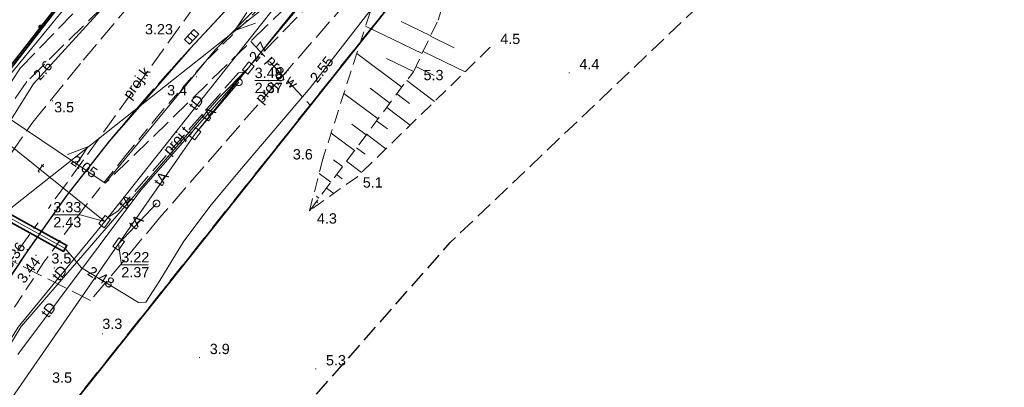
# Model space of a CAD drawing. Extents: x 5461355 to 5464904, y 5969481 to 5972975.
# Tile 31 of 40: x 5462486 to 5462558, y 5972219 to 5972246. Entities that reach past the tile are written whole.
import ezdxf
from ezdxf.enums import TextEntityAlignment as Align

# ---------------------------------------------------------------- set-up
doc = ezdxf.new("R2010")
doc.units = 0
for name, pattern in [('L_0_05', [1.75, 1.25, -0.5]), ('PRZER1-1', [1, 0.5, -0.5]), ('PRZER2-1', [1.5, 1, -0.5]), ('PRZER3-1', [2, 1.5, -0.5]), ('PRZER3-2', [2.5, 1.5, -1])]:
    doc.linetypes.add(name, pattern=pattern)
doc.layers.get('0').update_dxf_attribs({"linetype": 'CONTINUOUS'})
for name, color, linetype, lineweight in [('GESDZI', 7, 'CONTINUOUS', 18), ('GESJOB', 7, 'CONTINUOUS', 35), ('GSLKOG', 7, 'CONTINUOUS', 35), ('GSLKRW', 7, 'CONTINUOUS', 25), ('GSPWPN', 7, 'CONTINUOUS', 13), ('GSPWPN_O', 7, 'CONTINUOUS', 13), ('GSPWPS', 7, 'CONTINUOUS', 13), ('GSPWPS_O', 7, 'CONTINUOUS', 13), ('GSSKOA', 7, 'CONTINUOUS', 18), ('GSSKOD', 7, 'CONTINUOUS', 18), ('GSSZSN', 7, 'CONTINUOUS', 18), ('GULLOB', 7, 'CONTINUOUS', 35), ('GUPIKP', 7, 'CONTINUOUS', 18), ('GUPISN', 7, 'CONTINUOUS', 18), ('GUPPRZ_O', 7, 'CONTINUOUS', 18), ('ZAKRES', 3, 'L_0_05', 18)]:
    doc.layers.add(name, color=color, linetype=linetype, lineweight=lineweight)
for name, color, linetype, lineweight, true_color in [('GESUZY', 7, 'CONTINUOUS', 18, 0x008000), ('GULEPR', 1, 'CONTINUOUS', 18, 0xff0000), ('GULEPR_O', 1, 'CONTINUOUS', 18, 0xff0000), ('GULGPR', 7, 'CONTINUOUS', 18, 0xbfbf00), ('GULKPR', 7, 'CONTINUOUS', 18, 0x803300), ('GULKPR_O', 7, 'CONTINUOUS', 18, 0x803300), ('GULTPR', 7, 'CONTINUOUS', 18, 0xff9100), ('GULTPR_O', 7, 'CONTINUOUS', 18, 0xff9100), ('GULWPR', 5, 'CONTINUOUS', 18, 0x0000ff), ('GULWPR_O', 5, 'CONTINUOUS', 18, 0x0000ff), ('GUPKKS', 7, 'CONTINUOUS', 18, 0x803300)]:
    doc.layers.add(name, color=color, linetype=linetype, lineweight=lineweight, true_color=true_color)
doc.styles.add('Arial', font='arial.ttf')

# ---------------------------------------------------------------- blocks, each defined once
blk = doc.blocks.new('GSPWPN1')
blk.add_hatch(color=0).paths.add_polyline_path([(-0.045, 0), (-0.043, -0.012), (-0.039, -0.022), (-0.032, -0.032), (-0.022, -0.039), (-0.012, -0.043), (0, -0.045), (0.012, -0.043), (0.022, -0.039), (0.032, -0.032), (0.039, -0.022), (0.043, -0.012), (0.045, 0), (0.043, 0.012), (0.039, 0.022), (0.032, 0.032), (0.022, 0.039), (0.012, 0.043), (0, 0.045), (-0.012, 0.043), (-0.022, 0.039), (-0.032, 0.032), (-0.039, 0.022), (-0.043, 0.012)])
blk = doc.blocks.new('GSPWPS1')
blk.add_hatch(color=0).paths.add_polyline_path([(-0.045, 0), (-0.043467, -0.011647), (-0.038971, -0.0225), (-0.03182, -0.03182), (-0.0225, -0.038971), (-0.011647, -0.043467), (0, -0.045), (0.011647, -0.043467), (0.0225, -0.038971), (0.03182, -0.03182), (0.038971, -0.0225), (0.043467, -0.011647), (0.045, 0), (0.043467, 0.011647), (0.038971, 0.0225), (0.03182, 0.03182), (0.0225, 0.038971), (0.011647, 0.043467), (0, 0.045), (-0.011647, 0.043467), (-0.0225, 0.038971), (-0.03182, 0.03182), (-0.038971, 0.0225), (-0.043467, 0.011647)])
blk = doc.blocks.new('GUPKKS1')
at = {"color": 0}
blk.add_lwpolyline([(0.5, -0.25), (-0.5, -0.25), (-0.5, 0.25), (0.5, 0.25)], close=True, dxfattribs=at)
for points in [[(-0.175, -0.25), (-0.175, 0.25)], [(0.175, -0.25), (0.175, 0.25)]]:
    blk.add_lwpolyline(points, dxfattribs=at)
blk = doc.blocks.new('GUPIKP1_3')
at = {"color": 0}
blk.add_lwpolyline([(0.375, -0.25), (-0.375, -0.25), (-0.375, 0.25), (0.375, 0.25)], close=True, dxfattribs=at)
blk = doc.blocks.new('KOLO')
blk.add_hatch(color=0).paths.add_polyline_path([(-0.175, 0), (-0.169037, -0.045293), (-0.151554, -0.0875), (-0.123744, -0.123744), (-0.0875, -0.151554), (-0.045293, -0.169037), (0, -0.175), (0.045293, -0.169037), (0.0875, -0.151554), (0.123744, -0.123744), (0.151554, -0.0875), (0.169037, -0.045293), (0.175, 0), (0.169037, 0.045293), (0.151554, 0.0875), (0.123744, 0.123744), (0.0875, 0.151554), (0.045293, 0.169037), (0, 0.175), (-0.045293, 0.169037), (-0.0875, 0.151554), (-0.123744, 0.123744), (-0.151554, 0.0875), (-0.169037, 0.045293)])
blk = doc.blocks.new('GUPISN1')
at = {"color": 0}
blk.add_lwpolyline([(0, 0.25), (0.064705, 0.241481), (0.125, 0.216506), (0.176777, 0.176777), (0.216506, 0.125), (0.241481, 0.064705), (0.25, 0), (0.241481, -0.064705), (0.216506, -0.125), (0.176777, -0.176777), (0.125, -0.216506), (0.064705, -0.241481), (0, -0.25), (-0.064705, -0.241481), (-0.125, -0.216506), (-0.176777, -0.176777), (-0.216506, -0.125), (-0.241481, -0.064705), (-0.25, 0), (-0.241481, 0.064705), (-0.216506, 0.125), (-0.176777, 0.176777), (-0.125, 0.216506), (-0.064705, 0.241481)], close=True, dxfattribs=at)
blk = doc.blocks.new('SUEP1')
at = {"color": 0}
blk.add_lwpolyline([(-0.75, -0.5), (0.75, 0), (-0.75, 0.5)], dxfattribs=at)

msp = doc.modelspace()

# ---------------------------------------------------------------- linework, layer by layer
at = {"layer": 'GESDZI', "color": 84, "linetype": 'Continuous', "lineweight": 35, "elevation": 10.22}
for points in [[(5462552.44, 5972302.79), (5462514.49, 5972273.68), (5462499.09, 5972259.82), (5462484.81, 5972241.37), (5462479.23, 5972234.17), (5462464.73, 5972209.82), (5462457.45, 5972184.44), (5462453.87, 5972157.77), (5462457.87, 5972101.97), (5462458.58, 5972092.02), (5462459.45, 5972086.04), (5462459.72, 5972075.93), (5462424.23, 5971963.77), (5462421.07, 5971953.77), (5462377.38, 5971905.1), (5462396.95, 5971904.43), (5462424.66, 5971940.41), (5462468.85, 5972073.61), (5462464.9, 5972151.67), (5462472.7, 5972196.07), (5462523.12, 5972259.37), (5462564.43, 5972288.11), (5462603.85, 5972292.22)], [(5462880.58, 5971864.41), (5462868.07, 5971903.66), (5462716.09, 5971917.91), (5462701.65, 5971919.26), (5462699.25, 5971919.55), (5462696.65, 5971919.73), (5462678.14, 5971921.53), (5462658.22, 5971923.38), (5462639.31, 5971925.14), (5462580.4, 5971930.64), (5462580.99, 5971970.63), (5462581.26, 5971988.63), (5462581.38, 5971996.63), (5462581.71, 5972019.24), (5462579.02, 5972070.41), (5462569.44, 5972241.64), (5462569.03, 5972275.5), (5462523.12, 5972259.37), (5462472.7, 5972196.07), (5462464.9, 5972151.67), (5462468.85, 5972073.61), (5462424.66, 5971940.41), (5462396.95, 5971904.43), (5462373.23, 5971712.32)], [(5462484.81, 5972241.37), (5462499.09, 5972259.82), (5462446.58, 5972265.43)]]:
    msp.add_lwpolyline(points, dxfattribs=at)
at = {"layer": 'GESJOB', "color": 252, "linetype": 'PRZER3-2', "lineweight": 35}
msp.add_lwpolyline([(5462639.31, 5971925.14), (5462580.4, 5971930.64), (5462580.99, 5971970.63), (5462581.26, 5971988.63), (5462581.38, 5971996.63), (5462581.71, 5972019.24), (5462579.02, 5972070.41), (5462569.44, 5972241.64), (5462569.03, 5972275.5), (5462523.12, 5972259.37), (5462472.7, 5972196.07), (5462464.9, 5972151.67), (5462468.85, 5972073.61), (5462424.66, 5971940.41), (5462396.95, 5971904.43), (5462377.38, 5971905.1), (5462365.9, 5971909.32), (5462357.69, 5971912.33), (5462357.51, 5971912.55), (5462260.21, 5971948.8), (5462223.9, 5971961.75), (5462200.87, 5971970.54), (5461925.3, 5971896.94)], dxfattribs=at)
msp.add_lwpolyline([(5462639.31, 5971925.14), (5462580.4, 5971930.64), (5462580.99, 5971970.63), (5462581.26, 5971988.63), (5462581.38, 5971996.63), (5462581.71, 5972019.24), (5462579.02, 5972070.41), (5462569.44, 5972241.64), (5462569.03, 5972275.5), (5462523.12, 5972259.37), (5462472.7, 5972196.07), (5462464.9, 5972151.67), (5462468.85, 5972073.61), (5462424.66, 5971940.41), (5462396.95, 5971904.43), (5462377.38, 5971905.1), (5462365.9, 5971909.32), (5462357.69, 5971912.33), (5462357.51, 5971912.55), (5462260.21, 5971948.8), (5462223.9, 5971961.75), (5462200.87, 5971970.54), (5461925.3, 5971896.94)], dxfattribs=at)
at = {"layer": 'GESUZY', "color": 252, "linetype": 'PRZER1-1', "lineweight": 18}
for points in [[(5462552.44, 5972302.79), (5462514.49, 5972273.68), (5462499.09, 5972259.82), (5462484.81, 5972241.37), (5462479.23, 5972234.17), (5462464.73, 5972209.82), (5462457.45, 5972184.44), (5462453.87, 5972157.77), (5462457.87, 5972101.97), (5462458.58, 5972092.02), (5462459.45, 5972086.04), (5462459.72, 5972075.93), (5462459.606, 5972075.568), (5462421.07, 5971953.77), (5462377.38, 5971905.1), (5462396.95, 5971904.43), (5462424.66, 5971940.41), (5462468.85, 5972073.61), (5462464.9, 5972151.67), (5462472.7, 5972196.07), (5462523.12, 5972259.37), (5462564.43, 5972288.11), (5462603.85, 5972292.22)], [(5462639.31, 5971925.14), (5462580.4, 5971930.64), (5462580.99, 5971970.63), (5462581.26, 5971988.63), (5462581.38, 5971996.63), (5462581.658, 5972015.66), (5462581.71, 5972019.24), (5462579.02, 5972070.41), (5462575.8, 5972127.97), (5462573.873, 5972162.41), (5462571.197, 5972210.24), (5462570.072, 5972230.35), (5462569.44, 5972241.64), (5462569.03, 5972275.5), (5462523.12, 5972259.37), (5462472.7, 5972196.07), (5462464.9, 5972151.67), (5462468.85, 5972073.61), (5462424.66, 5971940.41), (5462396.95, 5971904.43), (5462373.23, 5971712.32)], [(5462446.58, 5972265.43), (5462499.09, 5972259.82), (5462484.81, 5972241.37)]]:
    msp.add_lwpolyline(points, dxfattribs=at)
at = {"layer": 'GSLKOG', "color": 252, "linetype": 'Continuous', "lineweight": 35}
msp.add_lwpolyline([(5462484.86, 5972241.64), (5462495.39, 5972255.18), (5462494.23, 5972260.21), (5462446.58, 5972265.43), (5462440.4, 5972275.32)], dxfattribs=at)
at = {"layer": 'GSLKRW', "color": 252, "linetype": 'Continuous', "lineweight": 25}
msp.add_lwpolyline([(5462570.41, 5972297.28), (5462564.95, 5972295.66), (5462560.81, 5972294.19), (5462555.36, 5972291.2), (5462551.96, 5972289.33), (5462547.48, 5972285.68), (5462541.68, 5972282.25), (5462537.24, 5972278.9), (5462528.77, 5972272.35), (5462520.72, 5972265.94), (5462518.12, 5972263.57), (5462503.55, 5972249.04), (5462498.7, 5972243.86), (5462492.85, 5972237.15), (5462489.74, 5972233.19), (5462486.81, 5972229.06), (5462482.96, 5972223.28)], dxfattribs=at)
at = {"layer": 'GSSKOA', "color": 252, "linetype": 'PRZER3-1', "lineweight": 18}
for points in [[(5462570.41, 5972297.28), (5462564.95, 5972295.66), (5462560.81, 5972294.19), (5462555.36, 5972291.2), (5462551.96, 5972289.33), (5462547.48, 5972285.68), (5462541.68, 5972282.25), (5462537.24, 5972278.9), (5462528.77, 5972272.35), (5462520.72, 5972265.94), (5462518.12, 5972263.57), (5462503.55, 5972249.04), (5462498.7, 5972243.86), (5462495.41, 5972240.18), (5462492.85, 5972237.15), (5462489.74, 5972233.19), (5462486.81, 5972229.06), (5462482.96, 5972223.28)], [(5462483.334, 5972232.939), (5462487.26, 5972238.5), (5462490.92, 5972243.02), (5462494.08, 5972246.77), (5462499.62, 5972253.4), (5462510.99, 5972264.79), (5462513.02, 5972266.39), (5462514.13, 5972266.77), (5462519.76, 5972271.67), (5462521.19, 5972272.64), (5462530.96, 5972280.47), (5462540.96, 5972287.78), (5462548.82, 5972293.47), (5462555.12, 5972297.2)]]:
    msp.add_lwpolyline(points, dxfattribs=at)
at = {"layer": 'GSSKOD', "color": 252, "linetype": 'PRZER2-1', "lineweight": 18}
for points in [[(5462482.96, 5972223.28), (5462486.81, 5972229.06), (5462489.74, 5972233.19), (5462492.85, 5972237.15), (5462495.41, 5972240.18), (5462498.7, 5972243.86), (5462503.55, 5972249.04), (5462518.12, 5972263.57), (5462520.79, 5972265.79), (5462529.36, 5972271.29), (5462538.47, 5972277), (5462543.25, 5972280), (5462548.91, 5972283.3), (5462553.82, 5972286.52), (5462556.87, 5972288.02), (5462562.51, 5972290.8), (5462566.06, 5972292.02), (5462571.18, 5972293.7), (5462577.26, 5972294.65), (5462583.26, 5972295.61), (5462588.52, 5972295.8), (5462597.9, 5972295.67)], [(5462597.84, 5972294.09), (5462588.43, 5972294.3), (5462583.39, 5972294.09), (5462577.39, 5972293.33), (5462571.63, 5972292.2), (5462566.53, 5972290.6), (5462563.14, 5972289.42), (5462557.67, 5972286.79), (5462554.62, 5972285.1), (5462549.51, 5972282.07), (5462544.02, 5972278.65), (5462539.29, 5972275.64), (5462530.23, 5972270.04), (5462522.12, 5972264.91), (5462499.8, 5972242.89), (5462496.56, 5972239.18), (5462494.04, 5972236.1), (5462491.03, 5972232.33), (5462488.11, 5972228.38), (5462484.29, 5972222.54)]]:
    msp.add_lwpolyline(points, dxfattribs=at)
at = {"layer": 'GSSZSN', "color": 252, "linetype": 'PRZER2-1', "lineweight": 18}
msp.add_lwpolyline([(5462507.435, 5972232.056), (5462515.011, 5972242.187), (5462516.822, 5972245.942), (5462518.437, 5972251.347), (5462512.77, 5972249.383), (5462508.411, 5972235.846)], close=True, dxfattribs=at)
for points in [[(5462507.435, 5972232.056), (5462515.011, 5972242.187), (5462516.822, 5972245.942), (5462518.437, 5972251.347), (5462521.363, 5972248.888)], [(5462520.599, 5972243.951), (5462510.923, 5972234.532), (5462507.435, 5972232.056)]]:
    msp.add_lwpolyline(points, dxfattribs=at)
at = {"layer": 'GSSZSN', "color": 252, "linetype": 'Continuous', "lineweight": 18}
for points in [[(5462515.646, 5972243.503), (5462511.518, 5972245.495)], [(5462516.272, 5972244.801), (5462514.118, 5972245.84)], [(5462516.254, 5972244.763), (5462517.985, 5972243.928)], [(5462514.16, 5972241.05), (5462510.877, 5972243.504)], [(5462515.02, 5972242.206), (5462513.046, 5972243.158)], [(5462515.722, 5972243.662), (5462518.784, 5972242.185)], [(5462515.191, 5972242.56), (5462516.521, 5972241.918)], [(5462514.526, 5972241.539), (5462516.56, 5972240.019)], [(5462512.435, 5972238.742), (5462509.943, 5972240.605)], [(5462513.298, 5972239.896), (5462511.854, 5972240.975)], [(5462513.794, 5972240.56), (5462514.733, 5972239.858)], [(5462513.062, 5972239.58), (5462514.785, 5972238.292)], [(5462511.572, 5972237.588), (5462510.524, 5972238.371)], [(5462512.329, 5972238.601), (5462513.114, 5972238.014)], [(5462510.709, 5972236.434), (5462509.009, 5972237.705)], [(5462511.597, 5972237.621), (5462513.011, 5972236.564)], [(5462510.865, 5972236.642), (5462511.494, 5972236.171)], [(5462509.846, 5972235.28), (5462509.194, 5972235.768)], [(5462510.132, 5972235.662), (5462511.236, 5972234.837)], [(5462508.984, 5972234.126), (5462508.132, 5972234.763)], [(5462509.4, 5972234.683), (5462509.823, 5972234.367)], [(5462508.121, 5972232.972), (5462507.932, 5972233.113)], [(5462508.667, 5972233.703), (5462509.198, 5972233.307)], [(5462507.935, 5972232.724), (5462508.043, 5972232.643)]]:
    msp.add_lwpolyline(points, dxfattribs=at)
at = {"layer": 'GULEPR', "color": 1, "linetype": 'PRZER3-1', "lineweight": 18, "true_color": 0xff0000, "elevation": 10.14}
for points in [[(5462481.312, 5972234.779), (5462486.343, 5972242.471), (5462494.904, 5972251.272), (5462509.216, 5972264.885), (5462517.055, 5972271.922), (5462517.498, 5972271.605), (5462525.042, 5972278.674), (5462532.62, 5972285.192), (5462539.846, 5972290.62), (5462551.924, 5972296.859), (5462557.517, 5972300.218)], [(5462481.312, 5972234.779), (5462486.343, 5972242.471), (5462494.904, 5972251.272), (5462509.216, 5972264.885), (5462517.055, 5972271.922), (5462517.498, 5972271.605), (5462525.042, 5972278.674), (5462532.62, 5972285.192), (5462539.846, 5972290.62), (5462551.924, 5972296.859), (5462557.517, 5972300.218)], [(5462596.562, 5972293.683), (5462588.728, 5972293.89), (5462577.776, 5972293.104), (5462565.765, 5972290.217), (5462559.278, 5972287.065), (5462550.469, 5972282.342), (5462534.432, 5972271.143), (5462524.342, 5972263.185), (5462521.95, 5972261.441), (5462512.828, 5972250.349), (5462496.493, 5972231.526), (5462491.457, 5972225.506), (5462477.057, 5972232.79)], [(5462596.562, 5972293.683), (5462588.728, 5972293.89), (5462577.776, 5972293.104), (5462565.765, 5972290.217), (5462559.278, 5972287.065), (5462550.469, 5972282.342), (5462534.432, 5972271.143), (5462524.342, 5972263.185), (5462521.95, 5972261.441), (5462512.828, 5972250.349), (5462496.493, 5972231.526), (5462491.457, 5972225.506), (5462477.057, 5972232.79)], [(5462596.562, 5972293.683), (5462588.728, 5972293.89), (5462577.776, 5972293.104), (5462565.765, 5972290.217), (5462559.278, 5972287.065), (5462550.469, 5972282.342), (5462534.432, 5972271.143), (5462524.342, 5972263.185), (5462521.95, 5972261.441), (5462512.828, 5972250.349), (5462496.493, 5972231.526), (5462491.457, 5972225.506), (5462477.057, 5972232.79)], [(5462596.562, 5972293.683), (5462588.728, 5972293.89), (5462577.776, 5972293.104), (5462565.765, 5972290.217), (5462559.278, 5972287.065), (5462550.469, 5972282.342), (5462534.432, 5972271.143), (5462524.342, 5972263.185), (5462521.95, 5972261.441), (5462512.828, 5972250.349), (5462496.493, 5972231.526), (5462491.457, 5972225.506), (5462477.057, 5972232.79)]]:
    msp.add_lwpolyline(points, dxfattribs=at)
at = {"layer": 'GULEPR', "color": 1, "linetype": 'Continuous', "lineweight": 18, "true_color": 0xff0000, "elevation": 10.14}
for points in [[(5462471.06, 5972220.73), (5462522.195, 5972261.149), (5462564.25, 5972287.859), (5462603.754, 5972291.955), (5462636.144, 5972287.306), (5462663.052, 5972286.896), (5462691.01, 5972286.76)], [(5462471.06, 5972220.73), (5462522.195, 5972261.149), (5462564.25, 5972287.859), (5462603.754, 5972291.955), (5462636.144, 5972287.306), (5462663.052, 5972286.896), (5462691.01, 5972286.76)], [(5462465.25, 5972233.02), (5462474.31, 5972233.11), (5462481.61, 5972232.26), (5462487.29, 5972241.3), (5462492.7, 5972247.2), (5462494.37, 5972249.05), (5462494.72, 5972249.19), (5462498.25, 5972253.15), (5462501.3, 5972256.35), (5462510.41, 5972264.88), (5462518.73, 5972256.61), (5462522.11, 5972261.03)], [(5462465.25, 5972233.02), (5462474.31, 5972233.11), (5462481.61, 5972232.26), (5462487.29, 5972241.3), (5462492.7, 5972247.2), (5462494.37, 5972249.05), (5462494.72, 5972249.19), (5462498.25, 5972253.15), (5462501.3, 5972256.35), (5462510.41, 5972264.88), (5462518.73, 5972256.61), (5462522.11, 5972261.03)]]:
    msp.add_lwpolyline(points, dxfattribs=at)
at = {"layer": 'GULGPR', "color": 52, "linetype": 'Continuous', "lineweight": 18, "true_color": 0xbfbf00, "elevation": 10.14}
msp.add_lwpolyline([(5462469.14, 5972233.96), (5462475.17, 5972234.32), (5462479.48, 5972234.69), (5462480.59, 5972234.27), (5462489.61, 5972229.3), (5462490.79, 5972227.89), (5462494.95, 5972225.36), (5462495.48, 5972225.4), (5462496.52, 5972226.96), (5462498.27, 5972229.84), (5462500.26, 5972232.48), (5462502.46, 5972235.12), (5462507.49, 5972241.01), (5462511.51, 5972246.22), (5462514.18, 5972249.43), (5462516.47, 5972252.08), (5462520.67, 5972256.64), (5462521.31, 5972257.098)], dxfattribs=at)
at = {"layer": 'GULKPR', "linetype": 'PRZER3-1', "lineweight": 18}
for points in [[(5462501.494, 5972250.334), (5462488.382, 5972232.219)], [(5462479.11, 5972219.41), (5462487.626, 5972231.174)]]:
    msp.add_lwpolyline(points, dxfattribs=at)
at = {"layer": 'GULLOB', "color": 52, "linetype": 'Continuous', "lineweight": 35, "true_color": 0xbfbf00, "elevation": 10.12}
msp.add_lwpolyline([(5462480.469, 5972234.051), (5462489.489, 5972229.081), (5462489.731, 5972229.519), (5462480.711, 5972234.489)], close=True, dxfattribs=at)
at = {"layer": 'GULTPR', "color": 30, "linetype": 'Continuous', "lineweight": 18, "true_color": 0xff9100, "elevation": 10.14}
for points in [[(5462502.97, 5972242.46), (5462503.281, 5972242.848), (5462512.38, 5972253.73), (5462522.78, 5972264.67), (5462545.76, 5972281.58), (5462558.29, 5972290.39), (5462565.077, 5972294.308), (5462565.505, 5972294.555)], [(5462502.97, 5972242.46), (5462503.281, 5972242.848), (5462512.38, 5972253.73), (5462522.78, 5972264.67), (5462545.76, 5972281.58), (5462558.29, 5972290.39), (5462565.077, 5972294.308), (5462565.505, 5972294.555)], [(5462546.95, 5972280.59), (5462537.91, 5972275.03), (5462528.91, 5972269.62), (5462518.893, 5972261.919), (5462513.25, 5972255.29), (5462502.97, 5972242.46)], [(5462546.95, 5972280.59), (5462537.91, 5972275.03), (5462528.91, 5972269.62), (5462518.893, 5972261.919), (5462513.25, 5972255.29), (5462502.97, 5972242.46)], [(5462500.647, 5972263.275), (5462498.71, 5972257.94), (5462483.02, 5972238.87)], [(5462500.647, 5972263.275), (5462498.71, 5972257.94), (5462483.02, 5972238.87)], [(5462492.49, 5972231.26), (5462506.09, 5972248.41)], [(5462492.49, 5972231.26), (5462506.09, 5972248.41)], [(5462465.805, 5972165.265), (5462465.876, 5972165.754), (5462468.17, 5972181.38), (5462470.54, 5972191.7), (5462475.08, 5972202.49), (5462480.35, 5972213.69), (5462486.39, 5972223.61), (5462500.81, 5972240.29), (5462502.97, 5972242.46)], [(5462465.805, 5972165.265), (5462465.876, 5972165.754), (5462468.17, 5972181.38), (5462470.54, 5972191.7), (5462475.08, 5972202.49), (5462480.35, 5972213.69), (5462486.39, 5972223.61), (5462500.81, 5972240.29), (5462502.97, 5972242.46)], [(5462486.16, 5972221.57), (5462495.116, 5972233.541), (5462502.97, 5972242.46)], [(5462486.16, 5972221.57), (5462495.116, 5972233.541), (5462502.97, 5972242.46)], [(5462502.97, 5972242.46), (5462499.09, 5972237.66)], [(5462502.97, 5972242.46), (5462499.09, 5972237.66)], [(5462499.09, 5972237.66), (5462502.27, 5972241.42)], [(5462499.09, 5972237.66), (5462502.27, 5972241.42)], [(5462483.02, 5972238.87), (5462492.49, 5972231.26)], [(5462483.02, 5972238.87), (5462492.49, 5972231.26)], [(5462499.09, 5972237.66), (5462493.51, 5972229.63)], [(5462499.09, 5972237.66), (5462493.51, 5972229.63)], [(5462493.51, 5972229.63), (5462496.27, 5972232.58)], [(5462493.51, 5972229.63), (5462496.27, 5972232.58)], [(5462492.49, 5972231.26), (5462486.167, 5972223.557), (5462485.18, 5972221.97)], [(5462492.49, 5972231.26), (5462486.167, 5972223.557), (5462485.18, 5972221.97)], [(5462466.04, 5972167.07), (5462468.68, 5972177.68), (5462472.19, 5972193.81), (5462476.574, 5972204.835), (5462484.4, 5972216.54), (5462493.51, 5972229.63)], [(5462466.04, 5972167.07), (5462468.68, 5972177.68), (5462472.19, 5972193.81), (5462476.574, 5972204.835), (5462484.4, 5972216.54), (5462493.51, 5972229.63)]]:
    msp.add_lwpolyline(points, dxfattribs=at)
at = {"layer": 'GULTPR', "color": 30, "linetype": 'PRZER3-1', "lineweight": 18, "true_color": 0xff9100, "elevation": 10.14}
for points in [[(5462565.814, 5972290.966), (5462549.016, 5972282.53), (5462537.147, 5972275.242), (5462521.887, 5972261.922), (5462503.209, 5972242.749)], [(5462565.814, 5972290.966), (5462549.016, 5972282.53), (5462537.147, 5972275.242), (5462521.887, 5972261.922), (5462503.209, 5972242.749)], [(5462502.73, 5972242.17), (5462502.25, 5972242.11), (5462493.44, 5972232.03), (5462492.72, 5972231.56)], [(5462502.73, 5972242.17), (5462502.25, 5972242.11), (5462493.44, 5972232.03), (5462492.72, 5972231.56)]]:
    msp.add_lwpolyline(points, dxfattribs=at)
at = {"layer": 'GULWPR', "color": 5, "linetype": 'PRZER3-1', "lineweight": 18, "true_color": 0x0000ff, "elevation": 10.14}
for points in [[(5462558.069, 5972299.308), (5462540.383, 5972289.778), (5462532.787, 5972284.385), (5462516.827, 5972270.077), (5462495.218, 5972249.749), (5462486.817, 5972241.469), (5462470.899, 5972218.569), (5462465.333, 5972207.57), (5462456.754, 5972177.398), (5462455.253, 5972162.811), (5462455.081, 5972153.324), (5462458.544, 5972102.197), (5462459.8, 5972096.73), (5462460.909, 5972084.632), (5462461.125, 5972076.235), (5462460.269, 5972071.152), (5462456.465, 5972059.054), (5462444.83, 5972022.889)], [(5462531.699, 5972272.101), (5462504.282, 5972245.495), (5462492.53, 5972234.05)], [(5462503.155, 5972244.398), (5462507.484, 5972239.74)]]:
    msp.add_lwpolyline(points, dxfattribs=at)
at = {"layer": 'GULWPR', "color": 5, "linetype": 'Continuous', "lineweight": 18, "true_color": 0x0000ff, "elevation": 10.14}
msp.add_lwpolyline([(5462603.86, 5972294.31), (5462591.95, 5972294.48), (5462571.78, 5972293.31), (5462563.24, 5972290.97), (5462555.34, 5972287.34), (5462534.81, 5972274.06), (5462522.33, 5972266.2), (5462514.54, 5972258.78), (5462503.76, 5972247.07), (5462500.55, 5972243.78), (5462492.53, 5972234.05), (5462484.37, 5972239.52), (5462483.55, 5972240.1), (5462479.5, 5972241.98), (5462478.83, 5972240.96), (5462478.03, 5972239.31)], dxfattribs=at)
at = {"layer": 'GUPPRZ_O', "color": 30, "linetype": 'Continuous', "lineweight": 13, "true_color": 0xff9100, "elevation": 10.8, "flags": 128}
for points in [[(5462503.437, 5972241.549), (5462505.397, 5972241.549)], [(5462492.49, 5972231.26), (5462490.704, 5972231.764), (5462488.744, 5972231.764)], [(5462493.51, 5972229.63), (5462493.706, 5972228.117), (5462495.666, 5972228.117)]]:
    msp.add_lwpolyline(points, dxfattribs=at)
at = {"layer": 'ZAKRES', "lineweight": 30, "flags": 128}
msp.add_lwpolyline([(5462543.8, 5972311.19), (5462511.46, 5972288.78), (5462481.09, 5972259.6), (5462422.01, 5972247.35), (5462418.13, 5972209.64), (5462389.82, 5972163.08), (5462367.15, 5972078.93), (5462475.94, 5972049.63), (5462481.47, 5972081.94), (5462475.95, 5972139.11), (5462481.03, 5972188.17), (5462517.69, 5972229.73), (5462568.77, 5972278.32)], close=True, dxfattribs=at)

# ---------------------------------------------------------------- block references
at = {"layer": 'GSLKOG', "color": 252, "linetype": 'Continuous', "lineweight": 35, "rotation": 52.1279460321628}
msp.add_blockref('KOLO', (5462487.823, 5972245.45, 10.18), dxfattribs=at)
msp.add_blockref('KOLO', (5462487.823, 5972245.45, 10.18), dxfattribs=at)
at = {"layer": 'GSPWPN', "color": 252, "linetype": 'Continuous', "lineweight": 13}
for p in [(5462520.599, 5972243.951, 10.08), (5462499.18, 5972241.811, 10.08), (5462515.011, 5972242.187, 10.08), (5462526.374, 5972242.112, 10.08), (5462488.684, 5972240.065, 10.08), (5462508.411, 5972235.846, 10.08), (5462510.923, 5972234.532, 10.08), (5462507.435, 5972232.056, 10.08), (5462488.82, 5972227.88, 10.08), (5462492.329, 5972223.078, 10.08), (5462499.408, 5972221.354, 10.08), (5462507.883, 5972220.529, 10.08)]:
    msp.add_blockref('GSPWPN1', p, dxfattribs=at)
at = {"layer": 'GSPWPS', "color": 252, "linetype": 'Continuous', "lineweight": 13}
for p in [(5462486.84, 5972229.22, 10.08), (5462487.48, 5972228.8, 10.08)]:
    msp.add_blockref('GSPWPS1', p, dxfattribs=at)
at = {"layer": 'GULEPR', "color": 1, "linetype": 'Continuous', "lineweight": 18, "true_color": 0xff0000}
for p, rotation in [((5462502.582, 5972245.646, 10.14), 218.3236770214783), ((5462490.673, 5972236.233, 10.14), 38.32367702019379)]:
    msp.add_blockref('SUEP1', p, dxfattribs=dict(at, rotation=rotation))
at = {"layer": 'GUPIKP', "color": 252, "linetype": 'Continuous', "lineweight": 18}
for p, rotation in [((5462502.97, 5972242.46, 10.16), 50.39853518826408), ((5462499.09, 5972237.66, 10.16), 53.67352893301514), ((5462492.49, 5972231.26, 10.16), 52.08977198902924), ((5462493.51, 5972229.63, 10.16), 56.2497943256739)]:
    msp.add_blockref('GUPIKP1_3', p, dxfattribs=dict(at, rotation=rotation))
at = {"layer": 'GUPISN', "color": 252, "linetype": 'Continuous', "lineweight": 18}
for p in [(5462502.27, 5972241.42, 10.16), (5462496.27, 5972232.58, 10.16)]:
    msp.add_blockref('GUPISN1', p, dxfattribs=at)
at = {"layer": 'GUPKKS', "color": 252, "linetype": 'Continuous', "lineweight": 18, "rotation": 47.04354626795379}
msp.add_blockref('GUPKKS1', (5462498.84, 5972244.73, 10.16), dxfattribs=at)

# ---------------------------------------------------------------- texts
at = {"layer": 'GSPWPN_O', "color": 252, "linetype": 'Continuous', "lineweight": 0, "style": 'Arial'}
for s, p in [('4.5', (5462521.349, 5972244.201, 10.8)), ('4.4', (5462527.124, 5972242.362, 10.8)), ('5.3', (5462515.751, 5972241.567, 10.8)), ('3.4', (5462497.047, 5972240.459, 10.8)), ('3.5', (5462488.803, 5972239.223, 10.8)), ('3.6', (5462506.217, 5972235.788, 10.8)), ('5.1', (5462511.32, 5972233.737, 10.8)), ('4.3', (5462507.971, 5972231.117, 10.8)), ('3.3', (5462492.317, 5972223.439, 10.8)), ('3.9', (5462500.158, 5972221.604, 10.8)), ('5.3', (5462508.633, 5972220.779, 10.8)), ('3.5', (5462488.655, 5972219.514, 10.8))]:
    msp.add_text(s, height=0.75, dxfattribs=at).set_placement(p)
msp.add_text('3.5', height=0.75, rotation=360, dxfattribs=at).set_placement((5462488.601, 5972228.206, 10.8))
at = {"layer": 'GSPWPS_O', "color": 252, "linetype": 'Continuous', "lineweight": 0, "style": 'Arial'}
for s, rotation, p in [('3.36', 56.47172, (5462485.622, 5972227.745, 10.8)), ('3.44', 53.07204, (5462486.626, 5972226.697, 10.8))]:
    msp.add_text(s, height=0.75, rotation=rotation, dxfattribs=at).set_placement(p)
at = {"layer": 'GULEPR_O', "color": 1, "linetype": 'Continuous', "lineweight": 0, "true_color": 0xff0000, "style": 'Arial'}
msp.add_text('proj.e', height=0.75, rotation=49.04823, dxfattribs=at).set_placement((5462504.821, 5972240.799, 10.8), align=Align.CENTER)
msp.add_text('proj.e', height=0.75, rotation=49.04823, dxfattribs=at).set_placement((5462504.821, 5972240.799, 10.8), align=Align.CENTER)
at = {"layer": 'GULKPR_O', "color": 36, "linetype": 'Continuous', "lineweight": 0, "true_color": 0x803300, "style": 'Arial'}
msp.add_text('proj.k', height=0.75, rotation=54.10184, dxfattribs=at).set_placement((5462495.11, 5972241.153, 10.8), align=Align.CENTER)
at = {"layer": 'GULTPR_O', "color": 30, "linetype": 'Continuous', "lineweight": 0, "true_color": 0xff9100, "style": 'Arial'}
for s, rotation, p in [('tD', 51.58549, (5462499.456, 5972239.703, 10.8)), ('tA', 49.77732, (5462500.327, 5972238.853, 10.8)), ('proj.t', 48.84628, (5462498.005, 5972236.931, 10.8)), ('t', 321.21498, (5462487.622, 5972234.9, 10.8)), ('tA', 55.2048, (5462496.916, 5972234.16, 10.8)), ('tA', 49.15632, (5462494.329, 5972232.469, 10.8)), ('tA', 46.9058, (5462495.045, 5972230.96, 10.8)), ('tD', 50.61847, (5462489.492, 5972227.274, 10.8)), ('tD', 53.20033, (5462488.697, 5972224.607, 10.8))]:
    msp.add_text(s, height=0.75, rotation=rotation, dxfattribs=at).set_placement(p, align=Align.CENTER)
at = {"layer": 'GULWPR_O', "color": 5, "linetype": 'Continuous', "lineweight": 0, "true_color": 0x0000ff, "style": 'Arial'}
msp.add_text('proj.w', height=0.75, rotation=312.89912, dxfattribs=at).set_placement((5462505.164, 5972241.925, 10.8), align=Align.CENTER)
at = {"layer": 'GUPPRZ_O', "color": 36, "linetype": 'Continuous', "lineweight": 0, "true_color": 0x803300, "style": 'Arial'}
msp.add_text('3.23', height=0.75, rotation=360, dxfattribs=at).set_placement((5462495.432, 5972244.908, 10.8))
at = {"layer": 'GUPPRZ_O', "color": 30, "linetype": 'Continuous', "lineweight": 0, "true_color": 0xff9100, "style": 'Arial'}
for s, rotation, p in [('2.7', 51.29665, (5462503.542, 5972242.835, 10.8)), ('3.48', 360, (5462503.437, 5972241.721, 10.8)), ('2.37', 360, (5462503.437, 5972240.626, 10.8)), ('3.33', 360, (5462488.744, 5972231.937, 10.8)), ('2.43', 360, (5462488.744, 5972230.842, 10.8)), ('3.22', 360, (5462493.706, 5972228.29, 10.8)), ('2.37', 360, (5462493.706, 5972227.195, 10.8))]:
    msp.add_text(s, height=0.75, rotation=rotation, dxfattribs=at).set_placement(p)
at = {"layer": 'GUPPRZ_O', "color": 52, "linetype": 'Continuous', "lineweight": 0, "true_color": 0xbfbf00, "style": 'Arial'}
for s, rotation, p in [('2.55', 52.34648, (5462507.995, 5972241.318, 10.8)), ('2.48', 328.69316, (5462491.162, 5972227.416, 10.8))]:
    msp.add_text(s, height=0.75, rotation=rotation, dxfattribs=at).set_placement(p)
at = {"layer": 'GUPPRZ_O', "color": 1, "linetype": 'Continuous', "lineweight": 0, "true_color": 0xff0000, "style": 'Arial'}
msp.add_text('2.6', height=0.75, rotation=47.48076, dxfattribs=at).set_placement((5462487.759, 5972241.498, 10.8))
at = {"layer": 'GUPPRZ_O', "color": 5, "linetype": 'Continuous', "lineweight": 0, "true_color": 0x0000ff, "style": 'Arial'}
msp.add_text('2.05', height=0.75, rotation=326.16435, dxfattribs=at).set_placement((5462491.643, 5972234.389, 10.8), align=Align.RIGHT)

doc.saveas('drawing.dxf')
